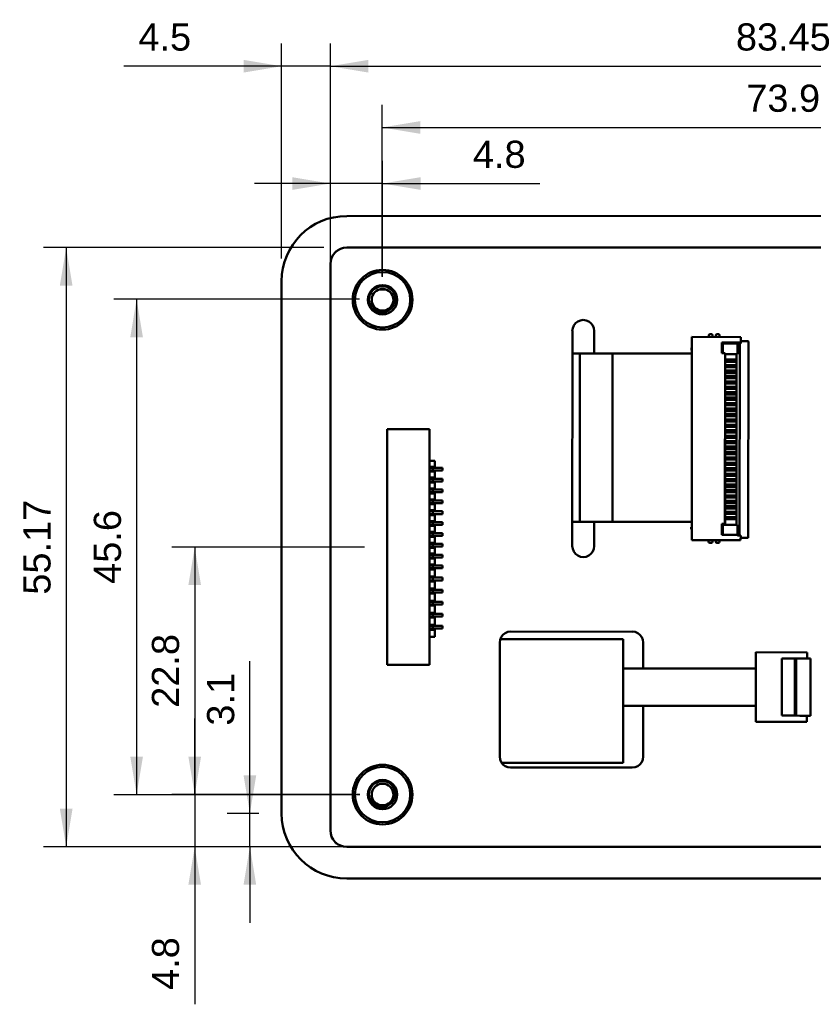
# Model space of a CAD drawing. Header units: millimetres. Extents: x 37 to 347, y 164 to 266.
# Tile 6 of 39: x 216 to 290, y 168 to 259. Entities that reach past the tile are written whole.
import ezdxf

# ---------------------------------------------------------------- set-up
doc = ezdxf.new("R2010")
doc.units = ezdxf.units.MM
doc.header["$LTSCALE"] = 0.75
for name, color, linetype, lineweight in [('Dim', 3, 'Continuous', 25), ('Visible', 7, 'Continuous', 50), ('尺寸标注', 3, 'Continuous', 25)]:
    doc.layers.add(name, color=color, linetype=linetype, lineweight=lineweight)
doc.styles.get("Standard").update_dxf_attribs({"font": 'arial.ttf'})
doc.dimstyles.new('Dim-ISO-25', dxfattribs={"dimtxt": 3.5, "dimasz": 3.5, "dimexe": 2.1, "dimexo": 2.1, "dimgap": 1.4, "dimtad": 1, "dimzin": 12, "dimdsep": 46, "dimtxsty": 'Standard', "dimcen": 0, "dimazin": 3, "dimtp": 0.1, "dimtm": 0.1, "dimtfac": 0.714286, "dimtmove": 0, "dimatfit": 3, "dimfxl": 1, "dimtzin": 12, "dimarcsym": 0})

# ---------------------------------------------------------------- blocks, each defined once
blk = doc.blocks.new('*D79')
at = {"color": 0, "linetype": 'ByBlock', "lineweight": -2}
for p, q in [((249.817, 235.29), (249.817, 251.103)), ((323.697, 235.232), (323.697, 251.103)), ((249.817, 249.003), (323.697, 249.003))]:
    blk.add_line(p, q, dxfattribs=at)
at = {"color": 0, "linetype": 'ByBlock'}
for points in [[(249.817, 249.003), (253.317, 248.42), (253.317, 249.587)], [(323.697, 249.003), (320.197, 248.42), (320.197, 249.587)]]:
    blk.add_solid(points, dxfattribs=at)
at = {"layer": 'Defpoints', "color": 0, "linetype": 'ByBlock'}
for p in [(249.817, 233.19), (323.697, 233.132)]:
    blk.add_point(p, dxfattribs=at)
at = {"color": 0, "linetype": 'ByBlock', "lineweight": -2, "insert": (286.757, 251.681), "char_height": 2.5, "attachment_point": 5}
blk.add_mtext('73.9', dxfattribs=at)
blk = doc.blocks.new('*D80')
at = {"color": 0, "linetype": 'ByBlock', "lineweight": -2}
for p, q in [((245.043, 238.539), (245.043, 256.745)), ((328.49, 238.539), (328.49, 256.745)), ((245.043, 254.645), (328.49, 254.645))]:
    blk.add_line(p, q, dxfattribs=at)
at = {"color": 0, "linetype": 'ByBlock'}
for points in [[(245.043, 254.645), (248.543, 254.061), (248.543, 255.228)], [(328.49, 254.645), (324.99, 254.061), (324.99, 255.228)]]:
    blk.add_solid(points, dxfattribs=at)
at = {"layer": 'Defpoints', "color": 0, "linetype": 'ByBlock'}
for p in [(245.043, 236.439), (328.49, 236.439)]:
    blk.add_point(p, dxfattribs=at)
at = {"color": 0, "linetype": 'ByBlock', "lineweight": -2, "insert": (286.767, 257.322), "char_height": 2.5, "attachment_point": 5}
blk.add_mtext('\\A0;83.45', dxfattribs=at)
blk = doc.blocks.new('*D81')
at = {"color": 0, "linetype": 'ByBlock', "lineweight": -2}
for p, q in [((245.043, 235.239), (245.043, 245.942)), ((249.85, 235.239), (249.85, 245.942)), ((245.043, 243.842), (238.043, 243.842)), ((249.85, 243.842), (245.043, 243.842)), ((249.85, 243.842), (264.352, 243.842))]:
    blk.add_line(p, q, dxfattribs=at)
at = {"color": 0, "linetype": 'ByBlock'}
for points in [[(245.043, 243.842), (241.543, 244.426), (241.543, 243.259)], [(249.85, 243.842), (253.35, 244.426), (253.35, 243.259)]]:
    blk.add_solid(points, dxfattribs=at)
at = {"layer": 'Defpoints', "color": 0, "linetype": 'ByBlock'}
for p in [(245.043, 233.139), (249.85, 233.139)]:
    blk.add_point(p, dxfattribs=at)
at = {"color": 0, "linetype": 'ByBlock', "lineweight": -2, "insert": (260.601, 246.519), "char_height": 2.5, "attachment_point": 5}
blk.add_mtext('4.8', dxfattribs=at)
blk = doc.blocks.new('*D82')
at = {"color": 0, "linetype": 'ByBlock', "lineweight": -2}
for p, q in [((232.547, 187.579), (232.547, 194.579)), ((247.75, 187.579), (230.447, 187.579)), ((232.547, 187.579), (232.547, 182.772)), ((247.751, 182.772), (230.447, 182.772)), ((232.547, 182.772), (232.547, 168.271))]:
    blk.add_line(p, q, dxfattribs=at)
at = {"color": 0, "linetype": 'ByBlock'}
for points in [[(232.547, 187.579), (231.963, 191.079), (233.13, 191.079)], [(232.547, 182.772), (231.963, 179.272), (233.13, 179.272)]]:
    blk.add_solid(points, dxfattribs=at)
at = {"layer": 'Defpoints', "color": 0, "linetype": 'ByBlock'}
for p in [(249.85, 187.579), (249.851, 182.772)]:
    blk.add_point(p, dxfattribs=at)
at = {"color": 0, "linetype": 'ByBlock', "lineweight": -2, "insert": (229.87, 172.021), "char_height": 2.5, "attachment_point": 5, "rotation": 90}
blk.add_mtext('4.8', dxfattribs=at)
blk = doc.blocks.new('*D84')
at = {"color": 0, "linetype": 'ByBlock', "lineweight": -2}
for p, q in [((248.177, 210.365), (230.447, 210.365)), ((232.547, 210.365), (232.547, 187.569)), ((247.741, 187.569), (230.447, 187.569))]:
    blk.add_line(p, q, dxfattribs=at)
at = {"color": 0, "linetype": 'ByBlock'}
for points in [[(232.547, 210.365), (231.963, 206.865), (233.13, 206.865)], [(232.547, 187.569), (231.963, 191.069), (233.13, 191.069)]]:
    blk.add_solid(points, dxfattribs=at)
at = {"layer": 'Defpoints', "color": 0, "linetype": 'ByBlock'}
for p in [(250.277, 210.365), (249.841, 187.569)]:
    blk.add_point(p, dxfattribs=at)
at = {"color": 0, "linetype": 'ByBlock', "lineweight": -2, "insert": (229.87, 198.967), "char_height": 2.5, "attachment_point": 5, "rotation": 90}
blk.add_mtext('\\A0;22.8', dxfattribs=at)
blk = doc.blocks.new('*D85')
at = {"color": 0, "linetype": 'ByBlock', "lineweight": -2}
for p, q in [((247.717, 233.19), (225.094, 233.19)), ((227.194, 233.19), (227.194, 187.572)), ((247.757, 187.572), (225.094, 187.572))]:
    blk.add_line(p, q, dxfattribs=at)
at = {"color": 0, "linetype": 'ByBlock'}
for points in [[(227.194, 233.19), (226.611, 229.69), (227.777, 229.69)], [(227.194, 187.572), (226.611, 191.072), (227.777, 191.072)]]:
    blk.add_solid(points, dxfattribs=at)
at = {"layer": 'Defpoints', "color": 0, "linetype": 'ByBlock'}
for p in [(249.817, 233.19), (249.857, 187.572)]:
    blk.add_point(p, dxfattribs=at)
at = {"color": 0, "linetype": 'ByBlock', "lineweight": -2, "insert": (224.518, 210.381), "char_height": 2.5, "attachment_point": 5, "rotation": 90}
blk.add_mtext('45.6', dxfattribs=at)
blk = doc.blocks.new('*D86')
at = {"color": 0, "linetype": 'ByBlock', "lineweight": -2}
for p, q in [((244.45, 237.939), (218.608, 237.939)), ((220.708, 237.939), (220.708, 182.772)), ((244.455, 182.772), (218.608, 182.772))]:
    blk.add_line(p, q, dxfattribs=at)
at = {"color": 0, "linetype": 'ByBlock'}
for points in [[(220.708, 237.939), (220.124, 234.439), (221.291, 234.439)], [(220.708, 182.772), (220.124, 186.272), (221.291, 186.272)]]:
    blk.add_solid(points, dxfattribs=at)
at = {"layer": 'Defpoints', "color": 0, "linetype": 'ByBlock'}
for p in [(246.55, 237.939), (246.555, 182.772)]:
    blk.add_point(p, dxfattribs=at)
at = {"color": 0, "linetype": 'ByBlock', "lineweight": -2, "insert": (218.031, 210.356), "char_height": 2.5, "attachment_point": 5, "rotation": 90}
blk.add_mtext('\\A0;55.17', dxfattribs=at)
blk = doc.blocks.new('*D88')
at = {"color": 0, "linetype": 'ByBlock', "lineweight": -2}
for p, q in [((240.547, 236.947), (240.547, 256.745)), ((245.043, 238.539), (245.043, 256.745)), ((240.547, 254.645), (226.032, 254.645)), ((245.043, 254.645), (240.547, 254.645)), ((245.043, 254.645), (252.043, 254.645))]:
    blk.add_line(p, q, dxfattribs=at)
at = {"color": 0, "linetype": 'ByBlock'}
for points in [[(240.547, 254.645), (237.047, 255.228), (237.047, 254.061)], [(245.043, 254.645), (248.543, 255.228), (248.543, 254.061)]]:
    blk.add_solid(points, dxfattribs=at)
at = {"layer": 'Defpoints', "color": 0, "linetype": 'ByBlock'}
for p in [(245.043, 236.439), (240.547, 234.847)]:
    blk.add_point(p, dxfattribs=at)
at = {"color": 0, "linetype": 'ByBlock', "lineweight": -2, "insert": (229.789, 257.316), "char_height": 2.5, "attachment_point": 5}
blk.add_mtext('\\A0;4.5', dxfattribs=at)
blk = doc.blocks.new('*D90')
at = {"color": 0, "linetype": 'ByBlock', "lineweight": -2}
for p, q in [((237.63, 185.847), (237.63, 199.861)), ((238.454, 185.847), (235.53, 185.847)), ((237.63, 182.772), (237.63, 185.847)), ((244.866, 182.772), (235.53, 182.772)), ((237.63, 182.772), (237.63, 175.772))]:
    blk.add_line(p, q, dxfattribs=at)
at = {"color": 0, "linetype": 'ByBlock'}
for points in [[(237.63, 185.847), (238.213, 189.347), (237.046, 189.347)], [(237.63, 182.772), (238.213, 179.272), (237.046, 179.272)]]:
    blk.add_solid(points, dxfattribs=at)
at = {"layer": 'Defpoints', "color": 0, "linetype": 'ByBlock'}
for p in [(240.554, 185.847), (246.966, 182.772)]:
    blk.add_point(p, dxfattribs=at)
at = {"color": 0, "linetype": 'ByBlock', "lineweight": -2, "insert": (234.952, 196.354), "char_height": 2.5, "attachment_point": 5, "rotation": 90}
blk.add_mtext('\\A0;3.1', dxfattribs=at)

msp = doc.modelspace()

# ---------------------------------------------------------------- linework, layer by layer
at = {"layer": 'Visible'}
for p, q in [((246.546, 240.848), (326.986, 240.859)), ((245.713, 237.692), (245.484, 237.505)), ((245.597, 237.598), (245.517, 237.598)), ((245.517, 237.598), (245.517, 237.531)), ((245.973, 237.832), (245.713, 237.692)), ((246.256, 237.918), (245.973, 237.832)), ((246.55, 237.939), (246.256, 237.918)), ((326.99, 237.946), (246.55, 237.939)), ((245.072, 236.733), (245.043, 236.439)), ((245.158, 237.016), (245.072, 236.733)), ((245.297, 237.277), (245.158, 237.016)), ((245.484, 237.505), (245.297, 237.277)), ((245.043, 236.439), (245.05, 184.289)), ((240.554, 185.847), (240.547, 234.847)), ((250.132, 234.098), (249.568, 234.098)), ((268.076, 231.247), (267.833, 231.147)), ((268.337, 231.282), (268.076, 231.247)), ((268.598, 231.247), (268.337, 231.282)), ((268.842, 231.147), (268.598, 231.247)), ((267.363, 230.534), (267.329, 230.273)), ((267.329, 230.273), (267.337, 230.273)), ((267.337, 230.273), (267.329, 210.461)), ((267.464, 230.778), (267.363, 230.534)), ((267.624, 230.986), (267.464, 230.778)), ((267.833, 231.147), (267.624, 230.986)), ((269.05, 230.986), (268.842, 231.147)), ((269.211, 230.778), (269.05, 230.986)), ((269.311, 230.534), (269.211, 230.778)), ((269.346, 230.273), (269.311, 230.534)), ((269.345, 228.201), (269.346, 230.273)), ((278.337, 211.013), (278.346, 229.713)), ((282.846, 229.711), (278.346, 229.713)), ((279.896, 229.863), (279.896, 229.713)), ((280.146, 229.963), (279.996, 229.963)), ((280.246, 229.762), (280.246, 229.862)), ((280.546, 229.862), (280.546, 229.762)), ((280.796, 229.962), (280.646, 229.962)), ((280.896, 229.712), (280.896, 229.862)), ((282.846, 229.711), (282.845, 229.211)), ((278.345, 228.713), (278.295, 228.713)), ((278.295, 228.713), (278.295, 228.513)), ((278.345, 228.513), (278.295, 228.513)), ((281.095, 228.212), (281.095, 229.212)), ((281.095, 229.212), (282.845, 229.211)), ((281.208, 229.118), (281.207, 228.212)), ((281.208, 229.118), (281.408, 229.118)), ((281.408, 229.118), (282.548, 229.118)), ((282.345, 229.212), (282.345, 229.118)), ((282.548, 229.118), (282.547, 228.138)), ((282.548, 229.118), (282.748, 229.117)), ((282.74, 211.437), (282.748, 229.117)), ((282.748, 229.117), (282.868, 229.117)), ((282.845, 229.117), (282.845, 229.211)), ((283.479, 229.327), (282.868, 229.327)), ((282.868, 229.117), (282.868, 229.327)), ((283.535, 229.327), (283.479, 229.327)), ((283.54, 211.277), (283.548, 229.277)), ((268.018, 228.201), (267.336, 228.201)), ((271.018, 228.201), (268.018, 228.201)), ((268.02, 212.701), (268.018, 228.201)), ((271.018, 228.201), (278.345, 228.202)), ((271.02, 212.701), (271.018, 228.201)), ((281.395, 228.212), (281.095, 228.212)), ((281.388, 212.512), (281.395, 228.212)), ((281.407, 228.138), (281.395, 228.138)), ((281.395, 227.712), (281.407, 227.712)), ((281.407, 227.628), (281.395, 227.628)), ((282.547, 228.138), (281.407, 228.138)), ((281.407, 228.138), (281.407, 227.628)), ((281.407, 227.628), (282.447, 227.628)), ((281.407, 227.428), (281.407, 227.628)), ((282.447, 227.628), (282.447, 228.138)), ((282.447, 227.628), (282.447, 227.428)), ((281.407, 227.128), (281.394, 227.128)), ((281.407, 226.928), (281.394, 226.928)), ((281.394, 226.712), (281.407, 226.712)), ((281.407, 227.428), (281.395, 227.428)), ((281.395, 227.212), (281.407, 227.212)), ((281.407, 227.428), (281.407, 227.128)), ((282.447, 227.428), (281.407, 227.428)), ((281.407, 226.928), (281.407, 227.128)), ((281.407, 227.128), (282.447, 227.128)), ((281.407, 226.928), (281.407, 226.628)), ((282.447, 226.928), (281.407, 226.928)), ((282.447, 227.128), (282.447, 227.428)), ((282.447, 227.128), (282.447, 226.928)), ((282.447, 226.628), (282.447, 226.928)), ((281.407, 226.628), (281.394, 226.628)), ((281.406, 226.428), (281.394, 226.428)), ((281.394, 226.212), (281.406, 226.212)), ((281.406, 226.128), (281.394, 226.128)), ((281.406, 225.928), (281.394, 225.928)), ((281.406, 226.428), (281.407, 226.628)), ((281.406, 226.428), (281.406, 226.128)), ((282.446, 226.428), (281.406, 226.428)), ((281.406, 225.928), (281.406, 226.128)), ((281.406, 226.128), (282.446, 226.128)), ((281.406, 225.928), (281.406, 225.628)), ((282.446, 225.928), (281.406, 225.928)), ((281.407, 226.628), (282.447, 226.628)), ((282.447, 226.628), (282.446, 226.428)), ((282.446, 226.128), (282.446, 226.428)), ((282.446, 226.128), (282.446, 225.928)), ((282.446, 225.628), (282.446, 225.928)), ((281.394, 225.712), (281.406, 225.712)), ((281.406, 225.628), (281.394, 225.628)), ((281.406, 225.428), (281.394, 225.428)), ((281.394, 225.212), (281.406, 225.212)), ((281.406, 225.128), (281.394, 225.128)), ((281.406, 224.928), (281.394, 224.928)), ((281.406, 225.428), (281.406, 225.628)), ((281.406, 225.628), (282.446, 225.628)), ((281.406, 225.428), (281.406, 225.128)), ((282.446, 225.428), (281.406, 225.428)), ((281.406, 224.928), (281.406, 225.128)), ((281.406, 225.128), (282.446, 225.128)), ((281.406, 224.928), (281.406, 224.628)), ((282.446, 224.928), (281.406, 224.928)), ((282.446, 225.628), (282.446, 225.428)), ((282.446, 225.128), (282.446, 225.428)), ((282.446, 225.128), (282.446, 224.928)), ((282.446, 224.628), (282.446, 224.928)), ((281.393, 224.712), (281.406, 224.712)), ((281.406, 224.628), (281.393, 224.628)), ((281.406, 224.428), (281.393, 224.428)), ((281.393, 224.212), (281.405, 224.212)), ((281.405, 224.128), (281.393, 224.128)), ((281.405, 223.928), (281.393, 223.928)), ((281.406, 224.428), (281.405, 224.128)), ((281.405, 223.928), (281.405, 224.128)), ((281.405, 224.128), (282.445, 224.128)), ((281.405, 223.928), (281.405, 223.628)), ((282.445, 223.928), (281.405, 223.928)), ((281.406, 224.428), (281.406, 224.628)), ((281.406, 224.628), (282.446, 224.628)), ((282.446, 224.428), (281.406, 224.428)), ((282.445, 224.128), (282.446, 224.428)), ((282.445, 224.128), (282.445, 223.928)), ((282.445, 223.628), (282.445, 223.928)), ((282.446, 224.628), (282.446, 224.428)), ((281.393, 223.712), (281.405, 223.712)), ((281.405, 223.628), (281.393, 223.628)), ((281.405, 223.428), (281.393, 223.428)), ((281.393, 223.212), (281.405, 223.212)), ((281.405, 223.128), (281.393, 223.128)), ((281.405, 223.428), (281.405, 223.628)), ((281.405, 223.628), (282.445, 223.628)), ((281.405, 223.428), (281.405, 223.128)), ((282.445, 223.428), (281.405, 223.428)), ((281.405, 222.928), (281.405, 223.128)), ((281.405, 223.128), (282.445, 223.128)), ((282.445, 223.628), (282.445, 223.428)), ((282.445, 223.128), (282.445, 223.428)), ((282.445, 223.128), (282.445, 222.928)), ((281.405, 222.428), (281.392, 222.428)), ((281.392, 222.212), (281.405, 222.212)), ((281.405, 222.128), (281.392, 222.128)), ((281.405, 222.928), (281.393, 222.928)), ((281.393, 222.712), (281.405, 222.712)), ((281.405, 222.628), (281.393, 222.628)), ((281.404, 221.928), (281.405, 222.128)), ((281.405, 222.928), (281.405, 222.628)), ((282.445, 222.928), (281.405, 222.928)), ((281.405, 222.428), (281.405, 222.628)), ((281.405, 222.628), (282.445, 222.628)), ((281.405, 222.428), (281.405, 222.128)), ((282.445, 222.428), (281.405, 222.428)), ((281.405, 222.128), (282.445, 222.128)), ((282.445, 222.128), (282.444, 221.928)), ((282.445, 222.628), (282.445, 222.928)), ((282.445, 222.628), (282.445, 222.428)), ((282.445, 222.128), (282.445, 222.428)), ((250.275, 221.215), (250.278, 199.515)), ((254.175, 221.215), (250.275, 221.215)), ((254.178, 199.515), (254.175, 221.215)), ((281.404, 221.928), (281.392, 221.928)), ((281.392, 221.712), (281.404, 221.712)), ((281.404, 221.628), (281.392, 221.628)), ((281.404, 221.428), (281.392, 221.428)), ((281.392, 221.212), (281.404, 221.212)), ((281.404, 221.928), (281.404, 221.628)), ((282.444, 221.928), (281.404, 221.928)), ((281.404, 221.428), (281.404, 221.628)), ((281.404, 221.628), (282.444, 221.628)), ((281.404, 221.428), (281.404, 221.128)), ((282.444, 221.428), (281.404, 221.428)), ((282.444, 221.628), (282.444, 221.928)), ((282.444, 221.628), (282.444, 221.428)), ((282.444, 221.128), (282.444, 221.428)), ((281.404, 221.128), (281.392, 221.128)), ((281.404, 220.928), (281.392, 220.928)), ((281.392, 220.712), (281.404, 220.712)), ((281.404, 220.628), (281.392, 220.628)), ((281.404, 220.428), (281.392, 220.428)), ((281.404, 220.928), (281.404, 221.128)), ((281.404, 221.128), (282.444, 221.128)), ((281.404, 220.928), (281.404, 220.628)), ((282.444, 220.928), (281.404, 220.928)), ((281.404, 220.428), (281.404, 220.628)), ((281.404, 220.628), (282.444, 220.628)), ((281.404, 220.428), (281.404, 220.128)), ((282.444, 220.428), (281.404, 220.428)), ((282.444, 221.128), (282.444, 220.928)), ((282.444, 220.628), (282.444, 220.928)), ((282.444, 220.628), (282.444, 220.428)), ((282.444, 220.128), (282.444, 220.428)), ((281.391, 220.212), (281.404, 220.212)), ((281.404, 220.128), (281.391, 220.128)), ((281.404, 219.928), (281.391, 219.928)), ((281.391, 219.712), (281.403, 219.712)), ((281.403, 219.628), (281.391, 219.628)), ((281.403, 219.428), (281.391, 219.428)), ((281.404, 219.928), (281.403, 219.628)), ((281.403, 219.428), (281.403, 219.628)), ((281.403, 219.628), (282.443, 219.628)), ((281.403, 219.428), (281.403, 219.128)), ((282.443, 219.428), (281.403, 219.428)), ((281.404, 219.928), (281.404, 220.128)), ((281.404, 220.128), (282.444, 220.128)), ((282.444, 219.928), (281.404, 219.928)), ((282.443, 219.628), (282.444, 219.928)), ((282.443, 219.628), (282.443, 219.428)), ((282.443, 219.128), (282.443, 219.428)), ((282.444, 220.128), (282.444, 219.928)), ((281.391, 219.212), (281.403, 219.212)), ((281.403, 219.128), (281.391, 219.128)), ((281.403, 218.928), (281.391, 218.928)), ((281.391, 218.712), (281.403, 218.712)), ((281.403, 218.628), (281.391, 218.628)), ((281.403, 218.928), (281.403, 219.128)), ((281.403, 219.128), (282.443, 219.128)), ((281.403, 218.928), (281.403, 218.628)), ((282.443, 218.928), (281.403, 218.928)), ((281.403, 218.428), (281.403, 218.628)), ((281.403, 218.628), (282.443, 218.628)), ((282.443, 219.128), (282.443, 218.928)), ((282.443, 218.628), (282.443, 218.928)), ((282.443, 218.628), (282.443, 218.428)), ((254.175, 218.315), (254.675, 218.315)), ((254.176, 217.765), (254.676, 217.765)), ((254.176, 217.665), (254.226, 217.665)), ((254.476, 217.665), (254.226, 217.665)), ((254.476, 217.665), (255.376, 217.665)), ((254.476, 217.665), (254.476, 217.415)), ((254.676, 217.765), (254.675, 218.315)), ((255.376, 217.665), (255.376, 217.415)), ((281.403, 217.928), (281.39, 217.928)), ((281.39, 217.712), (281.403, 217.712)), ((281.403, 217.628), (281.39, 217.628)), ((281.403, 218.428), (281.391, 218.428)), ((281.391, 218.212), (281.403, 218.212)), ((281.403, 218.128), (281.391, 218.128)), ((281.402, 217.428), (281.403, 217.628)), ((281.403, 218.428), (281.403, 218.128)), ((282.443, 218.428), (281.403, 218.428)), ((281.403, 217.928), (281.403, 218.128)), ((281.403, 218.128), (282.443, 218.128)), ((281.403, 217.928), (281.403, 217.628)), ((282.443, 217.928), (281.403, 217.928)), ((281.403, 217.628), (282.443, 217.628)), ((282.443, 217.628), (282.442, 217.428)), ((282.443, 218.128), (282.443, 218.428)), ((282.443, 218.128), (282.443, 217.928)), ((282.443, 217.628), (282.443, 217.928)), ((254.176, 217.415), (254.226, 217.415)), ((254.176, 217.315), (254.676, 217.315)), ((254.176, 216.765), (254.676, 216.765)), ((254.226, 217.415), (254.476, 217.415)), ((255.376, 217.415), (254.476, 217.415)), ((254.676, 216.765), (254.676, 217.315)), ((281.402, 217.428), (281.39, 217.428)), ((281.39, 217.212), (281.402, 217.212)), ((281.402, 217.128), (281.39, 217.128)), ((281.402, 216.928), (281.39, 216.928)), ((281.39, 216.712), (281.402, 216.712)), ((281.402, 217.428), (281.402, 217.128)), ((282.442, 217.428), (281.402, 217.428)), ((281.402, 216.928), (281.402, 217.128)), ((281.402, 217.128), (282.442, 217.128)), ((281.402, 216.928), (281.402, 216.628)), ((282.442, 216.928), (281.402, 216.928)), ((282.442, 217.128), (282.442, 217.428)), ((282.442, 217.128), (282.442, 216.928)), ((282.442, 216.628), (282.442, 216.928)), ((254.176, 216.665), (254.226, 216.665)), ((254.176, 216.415), (254.226, 216.415)), ((254.176, 216.315), (254.676, 216.315)), ((254.476, 216.665), (254.226, 216.665)), ((254.226, 216.415), (254.476, 216.415)), ((254.476, 216.665), (255.376, 216.665)), ((254.476, 216.665), (254.476, 216.415)), ((255.376, 216.415), (254.476, 216.415)), ((254.676, 215.765), (254.676, 216.315)), ((255.376, 216.665), (255.376, 216.415)), ((281.402, 216.628), (281.39, 216.628)), ((281.402, 216.428), (281.39, 216.428)), ((281.39, 216.212), (281.402, 216.212)), ((281.402, 216.128), (281.39, 216.128)), ((281.402, 215.928), (281.39, 215.928)), ((281.402, 216.428), (281.402, 216.628)), ((281.402, 216.628), (282.442, 216.628)), ((281.402, 216.428), (281.402, 216.128)), ((282.442, 216.428), (281.402, 216.428)), ((281.402, 215.928), (281.402, 216.128)), ((281.402, 216.128), (282.442, 216.128)), ((281.402, 215.928), (281.402, 215.628)), ((282.442, 215.928), (281.402, 215.928)), ((282.442, 216.628), (282.442, 216.428)), ((282.442, 216.128), (282.442, 216.428)), ((282.442, 216.128), (282.442, 215.928)), ((282.442, 215.628), (282.442, 215.928)), ((254.176, 215.765), (254.676, 215.765)), ((254.176, 215.665), (254.226, 215.665)), ((254.176, 215.415), (254.226, 215.415)), ((254.176, 215.315), (254.676, 215.315)), ((254.476, 215.665), (254.226, 215.665)), ((254.226, 215.415), (254.476, 215.415)), ((254.476, 215.665), (255.376, 215.665)), ((254.476, 215.665), (254.476, 215.415)), ((255.376, 215.415), (254.476, 215.415)), ((254.676, 214.765), (254.676, 215.315)), ((255.376, 215.665), (255.376, 215.415)), ((281.402, 215.628), (281.389, 215.628)), ((281.402, 215.428), (281.389, 215.428)), ((281.389, 215.212), (281.402, 215.212)), ((281.401, 215.128), (281.389, 215.128)), ((281.401, 214.928), (281.389, 214.928)), ((281.39, 215.712), (281.402, 215.712)), ((281.402, 215.428), (281.401, 215.128)), ((281.401, 214.928), (281.401, 215.128)), ((281.401, 215.128), (282.441, 215.128)), ((281.401, 214.928), (281.401, 214.628)), ((282.441, 214.928), (281.401, 214.928)), ((281.402, 215.428), (281.402, 215.628)), ((281.402, 215.628), (282.442, 215.628)), ((282.442, 215.428), (281.402, 215.428)), ((282.441, 215.128), (282.442, 215.428)), ((282.441, 215.128), (282.441, 214.928)), ((282.441, 214.628), (282.441, 214.928)), ((282.442, 215.628), (282.442, 215.428)), ((254.176, 214.765), (254.676, 214.765)), ((254.176, 214.665), (254.226, 214.665)), ((254.176, 214.415), (254.226, 214.415)), ((254.176, 214.315), (254.676, 214.315)), ((254.476, 214.665), (254.226, 214.665)), ((254.226, 214.415), (254.476, 214.415)), ((254.476, 214.665), (255.376, 214.665)), ((254.476, 214.665), (254.476, 214.415)), ((255.376, 214.415), (254.476, 214.415)), ((254.676, 213.765), (254.676, 214.315)), ((255.376, 214.665), (255.376, 214.415)), ((281.389, 214.712), (281.401, 214.712)), ((281.401, 214.628), (281.389, 214.628)), ((281.401, 214.428), (281.389, 214.428)), ((281.389, 214.212), (281.401, 214.212)), ((281.401, 214.128), (281.389, 214.128)), ((281.401, 214.428), (281.401, 214.628)), ((281.401, 214.628), (282.441, 214.628)), ((281.401, 214.428), (281.401, 214.128)), ((282.441, 214.428), (281.401, 214.428)), ((281.401, 213.928), (281.401, 214.128)), ((281.401, 214.128), (282.441, 214.128)), ((282.441, 214.628), (282.441, 214.428)), ((282.441, 214.128), (282.441, 214.428)), ((282.441, 214.128), (282.441, 213.928)), ((254.176, 213.765), (254.676, 213.765)), ((254.176, 213.665), (254.226, 213.665)), ((254.176, 213.415), (254.226, 213.415)), ((254.176, 213.315), (254.676, 213.315)), ((254.476, 213.665), (254.226, 213.665)), ((254.226, 213.415), (254.476, 213.415)), ((254.476, 213.665), (255.376, 213.665)), ((254.476, 213.665), (254.476, 213.415)), ((255.376, 213.415), (254.476, 213.415)), ((254.676, 212.765), (254.676, 213.315)), ((255.376, 213.665), (255.376, 213.415)), ((281.388, 213.212), (281.401, 213.212)), ((281.401, 213.128), (281.388, 213.128)), ((281.401, 213.928), (281.389, 213.928)), ((281.389, 213.712), (281.401, 213.712)), ((281.401, 213.628), (281.389, 213.628)), ((281.401, 213.428), (281.389, 213.428)), ((281.401, 213.928), (281.401, 213.628)), ((282.441, 213.928), (281.401, 213.928)), ((281.401, 213.428), (281.401, 213.628)), ((281.401, 213.628), (282.441, 213.628)), ((281.401, 213.428), (281.401, 213.128)), ((282.441, 213.428), (281.401, 213.428)), ((281.401, 212.928), (281.401, 213.128)), ((281.401, 213.128), (282.441, 213.128)), ((282.441, 213.628), (282.441, 213.928)), ((282.441, 213.628), (282.441, 213.428)), ((282.441, 213.128), (282.441, 213.428)), ((282.441, 213.128), (282.441, 212.928)), ((254.176, 212.765), (254.676, 212.765)), ((254.176, 212.665), (254.226, 212.665)), ((254.176, 212.415), (254.226, 212.415)), ((254.176, 212.315), (254.676, 212.315)), ((254.476, 212.665), (254.226, 212.665)), ((254.226, 212.415), (254.476, 212.415)), ((254.476, 212.665), (255.376, 212.665)), ((254.476, 212.665), (254.476, 212.415)), ((255.376, 212.415), (254.476, 212.415)), ((254.676, 211.765), (254.676, 212.315)), ((255.376, 212.665), (255.376, 212.415)), ((268.02, 212.701), (267.33, 212.701)), ((268.02, 212.701), (271.02, 212.701)), ((269.337, 210.461), (269.338, 212.701)), ((278.338, 212.702), (271.02, 212.701)), ((278.338, 212.213), (278.288, 212.213)), ((278.288, 212.213), (278.288, 212.013)), ((281.088, 212.512), (281.388, 212.512)), ((281.088, 211.512), (281.088, 212.512)), ((281.2, 212.418), (281.4, 212.418)), ((281.2, 212.418), (281.2, 211.512)), ((281.401, 212.928), (281.388, 212.928)), ((281.401, 212.928), (281.4, 212.418)), ((281.4, 212.418), (282.54, 212.418)), ((282.441, 212.928), (281.401, 212.928)), ((282.44, 212.418), (282.441, 212.928)), ((282.54, 212.418), (282.54, 211.511)), ((254.176, 211.765), (254.676, 211.765)), ((254.176, 211.665), (254.226, 211.665)), ((254.176, 211.415), (254.226, 211.415)), ((254.176, 211.315), (254.676, 211.315)), ((254.476, 211.665), (254.226, 211.665)), ((254.226, 211.415), (254.476, 211.415)), ((254.476, 211.665), (255.376, 211.665)), ((254.476, 211.665), (254.476, 211.415)), ((255.376, 211.415), (254.476, 211.415)), ((254.677, 210.765), (254.676, 211.315)), ((255.376, 211.665), (255.376, 211.415)), ((278.338, 212.013), (278.288, 212.013)), ((282.545, 211.511), (281.088, 211.512)), ((282.74, 211.437), (282.545, 211.438)), ((282.86, 211.437), (282.74, 211.437)), ((282.838, 211.437), (282.837, 211.011)), ((282.86, 211.227), (282.86, 211.437)), ((254.177, 210.765), (254.677, 210.765)), ((254.177, 210.665), (254.227, 210.665)), ((254.177, 210.415), (254.227, 210.415)), ((254.477, 210.665), (254.227, 210.665)), ((254.227, 210.415), (254.477, 210.415)), ((254.477, 210.665), (255.377, 210.665)), ((254.477, 210.665), (254.477, 210.415)), ((255.377, 210.415), (254.477, 210.415)), ((255.377, 210.665), (255.377, 210.415)), ((267.329, 210.461), (267.363, 210.2)), ((269.311, 210.2), (269.346, 210.461)), ((269.346, 210.461), (269.337, 210.461)), ((278.337, 211.013), (282.837, 211.011)), ((279.887, 211.013), (279.887, 210.863)), ((279.987, 210.763), (280.137, 210.763)), ((280.237, 210.862), (280.237, 210.962)), ((280.537, 210.962), (280.537, 210.862)), ((280.637, 210.762), (280.787, 210.762)), ((280.887, 210.862), (280.887, 211.012)), ((283.471, 211.227), (282.86, 211.227)), ((283.471, 211.227), (283.527, 211.227)), ((254.177, 210.315), (254.677, 210.315)), ((254.177, 209.765), (254.677, 209.765)), ((254.177, 209.665), (254.227, 209.665)), ((254.477, 209.665), (254.227, 209.665)), ((254.477, 209.665), (255.377, 209.665)), ((254.477, 209.665), (254.477, 209.415)), ((254.677, 209.765), (254.677, 210.315)), ((255.377, 209.665), (255.377, 209.415)), ((267.363, 210.2), (267.464, 209.957)), ((267.464, 209.957), (267.624, 209.748)), ((267.624, 209.748), (267.833, 209.588)), ((267.833, 209.588), (268.076, 209.487)), ((268.076, 209.487), (268.337, 209.453)), ((268.337, 209.453), (268.598, 209.487)), ((268.598, 209.487), (268.842, 209.588)), ((268.842, 209.588), (269.05, 209.748)), ((269.05, 209.748), (269.211, 209.957)), ((269.211, 209.957), (269.311, 210.2)), ((254.177, 209.415), (254.227, 209.415)), ((254.177, 209.315), (254.677, 209.315)), ((254.177, 208.765), (254.677, 208.765)), ((254.177, 208.665), (254.227, 208.665)), ((254.227, 209.415), (254.477, 209.415)), ((254.477, 208.665), (254.227, 208.665)), ((255.377, 209.415), (254.477, 209.415)), ((254.477, 208.665), (255.377, 208.665)), ((254.477, 208.665), (254.477, 208.415)), ((254.677, 208.765), (254.677, 209.315)), ((255.377, 208.665), (255.377, 208.415)), ((254.177, 208.415), (254.227, 208.415)), ((254.177, 208.315), (254.677, 208.315)), ((254.677, 207.655), (254.177, 207.655)), ((254.227, 208.415), (254.477, 208.415)), ((255.377, 208.415), (254.477, 208.415)), ((254.677, 207.655), (254.677, 208.315)), ((254.177, 207.555), (254.227, 207.555)), ((254.227, 207.305), (254.177, 207.305)), ((254.677, 207.205), (254.177, 207.205)), ((254.227, 207.555), (254.477, 207.555)), ((254.227, 207.305), (254.477, 207.305)), ((254.477, 207.555), (254.477, 207.305)), ((255.377, 207.555), (254.477, 207.555)), ((255.377, 207.305), (254.477, 207.305)), ((254.677, 207.205), (254.677, 206.545)), ((255.377, 207.555), (255.377, 207.305)), ((254.677, 206.545), (254.177, 206.545)), ((254.227, 206.445), (254.177, 206.445)), ((254.227, 206.195), (254.177, 206.195)), ((254.677, 206.095), (254.177, 206.095)), ((254.227, 206.445), (254.477, 206.445)), ((254.227, 206.195), (254.477, 206.195)), ((254.477, 206.445), (254.477, 206.195)), ((255.377, 206.445), (254.477, 206.445)), ((255.377, 206.195), (254.477, 206.195)), ((254.677, 206.095), (254.677, 205.435)), ((255.377, 206.445), (255.377, 206.195)), ((254.677, 205.435), (254.177, 205.435)), ((254.227, 205.335), (254.177, 205.335)), ((254.227, 205.085), (254.177, 205.085)), ((254.677, 204.985), (254.177, 204.985)), ((254.227, 205.335), (254.477, 205.335)), ((254.227, 205.085), (254.477, 205.085)), ((254.477, 205.335), (254.477, 205.085)), ((255.377, 205.335), (254.477, 205.335)), ((255.377, 205.085), (254.477, 205.085)), ((254.677, 204.985), (254.677, 204.325)), ((255.377, 205.335), (255.377, 205.085)), ((254.677, 204.325), (254.177, 204.325)), ((254.227, 204.225), (254.177, 204.225)), ((254.227, 204.225), (254.477, 204.225)), ((254.477, 204.225), (254.477, 203.975)), ((255.377, 204.225), (254.477, 204.225)), ((255.377, 204.225), (255.377, 203.975)), ((254.227, 203.975), (254.177, 203.975)), ((254.678, 203.875), (254.178, 203.875)), ((254.678, 203.215), (254.178, 203.215)), ((254.228, 203.115), (254.178, 203.115)), ((254.227, 203.975), (254.477, 203.975)), ((254.228, 203.115), (254.478, 203.115)), ((255.377, 203.975), (254.477, 203.975)), ((254.478, 203.115), (254.478, 202.865)), ((255.378, 203.115), (254.478, 203.115)), ((254.678, 203.875), (254.678, 203.215)), ((255.378, 203.115), (255.378, 202.865)), ((254.228, 202.865), (254.178, 202.865)), ((254.678, 202.765), (254.178, 202.765)), ((254.228, 202.865), (254.478, 202.865)), ((255.378, 202.865), (254.478, 202.865)), ((254.678, 202.765), (254.678, 202.105)), ((260.937, 202.292), (260.777, 202.084)), ((261.146, 202.453), (260.937, 202.292)), ((261.389, 202.553), (261.146, 202.453)), ((261.65, 202.588), (261.389, 202.553)), ((272.85, 202.579), (261.65, 202.588)), ((272.85, 202.588), (272.85, 202.579)), ((273.111, 202.553), (272.85, 202.588)), ((273.355, 202.453), (273.111, 202.553)), ((273.563, 202.292), (273.355, 202.453)), ((273.724, 202.084), (273.563, 202.292)), ((254.678, 202.105), (254.178, 202.105)), ((260.676, 201.84), (260.642, 201.579)), ((260.642, 201.579), (260.65, 201.579)), ((260.65, 201.579), (260.642, 191.079)), ((260.777, 202.084), (260.676, 201.84)), ((260.701, 201.9), (272.022, 201.901)), ((272.022, 199.201), (272.022, 201.901)), ((273.824, 201.84), (273.724, 202.084)), ((273.859, 201.579), (273.824, 201.84)), ((273.857, 199.202), (273.859, 201.579)), ((284.228, 200.681), (284.223, 194.281)), ((288.948, 200.677), (284.228, 200.681)), ((288.948, 200.107), (288.948, 200.677)), ((250.278, 199.515), (254.178, 199.515)), ((286.623, 194.849), (286.628, 200.109)), ((286.628, 200.109), (287.889, 200.108)), ((287.828, 194.848), (287.832, 200.108)), ((287.945, 200.108), (287.889, 200.108)), ((287.941, 194.848), (287.945, 200.108)), ((287.945, 200.108), (288.279, 200.107)), ((288.279, 200.107), (289.278, 200.107)), ((289.273, 194.847), (289.278, 200.107)), ((275.022, 199.202), (272.022, 199.201)), ((272.022, 195.751), (272.022, 199.201)), ((275.022, 199.202), (284.227, 199.203)), ((272.022, 195.751), (275.022, 195.752)), ((272.023, 190.501), (272.022, 195.751)), ((273.85, 191.079), (273.854, 195.752)), ((284.224, 195.753), (275.022, 195.752)), ((284.223, 194.281), (288.943, 194.277)), ((286.623, 194.849), (287.884, 194.848)), ((287.884, 194.848), (287.941, 194.848)), ((287.941, 194.848), (288.275, 194.847)), ((288.275, 194.847), (289.273, 194.847)), ((288.943, 194.277), (288.943, 194.847)), ((260.642, 191.079), (260.676, 190.818)), ((260.676, 190.818), (260.777, 190.575)), ((260.777, 190.575), (260.937, 190.366)), ((260.834, 190.5), (272.023, 190.501)), ((273.563, 190.366), (273.724, 190.575)), ((273.724, 190.575), (273.824, 190.818)), ((273.824, 190.818), (273.859, 191.079)), ((273.859, 191.079), (273.85, 191.079)), ((260.937, 190.366), (261.146, 190.206)), ((261.146, 190.206), (261.389, 190.105)), ((261.389, 190.105), (261.65, 190.071)), ((261.65, 190.071), (261.65, 190.079)), ((261.65, 190.079), (272.85, 190.071)), ((272.85, 190.071), (273.111, 190.105)), ((273.111, 190.105), (273.355, 190.206)), ((273.355, 190.206), (273.563, 190.366)), ((249.659, 186.598), (250.044, 186.598)), ((245.05, 184.289), (245.072, 183.985)), ((245.072, 183.985), (245.158, 183.702)), ((245.158, 183.702), (245.297, 183.442)), ((245.297, 183.442), (245.484, 183.213)), ((245.484, 183.213), (245.713, 183.026)), ((245.524, 183.181), (245.524, 183.098)), ((245.524, 183.098), (245.625, 183.098)), ((245.713, 183.026), (245.973, 182.887)), ((245.973, 182.887), (246.256, 182.801)), ((246.256, 182.801), (246.55, 182.772)), ((246.55, 182.772), (326.99, 182.779)), ((326.995, 179.859), (246.555, 179.848))]:
    msp.add_line(p, q, dxfattribs=at)
at = {"layer": 'Visible', "extrusion": (0, 0, -1)}
for centre, radius in [((-249.85, 233.139), 2.75), ((-249.85, 233.139), 2.55), ((-249.85, 233.139), 1.35), ((-249.85, 187.579), 2.75), ((-249.85, 187.579), 2.55), ((-249.85, 187.579), 1.35)]:
    msp.add_circle(centre, radius, dxfattribs=at)
at = {"layer": 'Visible'}
for centre in [(249.85, 233.139), (249.85, 187.579)]:
    msp.add_circle(centre, 1, dxfattribs=at)
at = {"layer": 'Visible', "extrusion": (0, 0, -1)}
for centre, radius, start, end in [((-246.547, 234.848), 6, 359.99203, 89.99203), ((-280.346, 229.762), 0.1, 330.02495, 0.02495), ((-280.446, 229.762), 0.1, 180.02495, 210.02495), ((-280.337, 210.962), 0.1, 0.02495, 30.02495), ((-280.437, 210.962), 0.1, 150.02495, 180.02495), ((-246.554, 185.848), 6, 269.99203, 359.99203)]:
    msp.add_arc(centre, radius, start, end, dxfattribs=at)
at = {"layer": 'Visible'}
for centre, radius, start, end in [((249.85, 233.139), 1.25, 72.00087, 287.7855), ((249.857, 233.132), 1.009, 122.4168, 143.32769), ((249.851, 233.127), 1.012, 80.50874, 101.08213), ((249.817, 233.19), 1.213, 357.62124, 69.76983), ((249.841, 233.129), 1.013, 37.9129, 59.2646), ((249.833, 233.136), 1.018, 0.19181, 16.25971), ((279.996, 229.863), 0.1, 89.97505, 179.97505), ((280.146, 229.863), 0.1, 359.97505, 89.97505), ((280.646, 229.862), 0.1, 89.97505, 179.97505), ((280.796, 229.862), 0.1, 359.97505, 89.97505), ((279.987, 210.863), 0.1, 179.97505, 269.97505), ((280.137, 210.863), 0.1, 269.97505, 359.97505), ((280.637, 210.862), 0.1, 179.97505, 269.97505), ((280.787, 210.862), 0.1, 269.97505, 359.97505), ((249.85, 187.579), 1.25, 72.00087, 287.7855), ((249.851, 187.567), 1.012, 80.50874, 101.08213), ((249.817, 187.63), 1.213, 357.62124, 69.76983), ((249.857, 187.572), 1.009, 122.4168, 143.32769), ((249.841, 187.569), 1.013, 37.9129, 59.2646), ((249.833, 187.576), 1.018, 0.19181, 16.25971)]:
    msp.add_arc(centre, radius, start, end, dxfattribs=at)
msp.add_ellipse((283.292, 229.463), major_axis=(-0.247, 0.213), ratio=0.315556, start_param=3.405834, end_param=3.665294, dxfattribs=at)
for points, knots in [([(250.232, 231.949), (250.122, 231.926), (250.01, 231.918), (249.791, 231.934), (249.685, 231.956), (249.441, 232.042), (249.309, 232.119), (249.07, 232.336), (248.993, 232.459), (248.9, 232.649), (248.868, 232.75), (248.838, 232.949), (248.837, 233.045), (248.85, 233.139)], [-0.1622568, -0.1622568, -0.1622568, -0.1622568, -0.1413563, -0.1413563, -0.1213954, -0.1213954, -0.0927809, -0.0927809, -0.0607838, -0.0607838, -0.0288974, -0.0288974, 0, 0, 0, 0]), ([(248.85, 233.139), (248.846, 233.07), (248.85, 233), (248.871, 232.862), (248.888, 232.794), (248.96, 232.602), (249.032, 232.486), (249.219, 232.285), (249.333, 232.203), (249.589, 232.086), (249.728, 232.054), (250.014, 232.044), (250.158, 232.068), (250.43, 232.17), (250.555, 232.247), (250.77, 232.446), (250.857, 232.567), (250.985, 232.838), (251.021, 232.987), (251.029, 233.139)], [-0.343751, -0.343751, -0.343751, -0.343751, -0.322689, -0.322689, -0.3016529, -0.3016529, -0.2606922, -0.2606922, -0.2188328, -0.2188328, -0.1763844, -0.1763844, -0.1332363, -0.1332363, -0.0897888, -0.0897888, -0.0456993, -0.0456993, -0.0000029, -0.0000029, -0.0000029, -0.0000029]), ([(283.527, 211.227), (283.528, 211.228), (283.529, 211.231), (283.531, 211.237), (283.534, 211.244), (283.538, 211.255), (283.54, 211.266), (283.54, 211.277)], [0.90937361, 0.90937361, 0.90937361, 0.90937361, 0.91666667, 0.93333333, 0.95, 0.96666667, 1, 1, 1, 1]), ([(250.232, 186.389), (250.122, 186.366), (250.01, 186.358), (249.791, 186.374), (249.685, 186.396), (249.441, 186.482), (249.309, 186.559), (249.07, 186.776), (248.993, 186.899), (248.9, 187.089), (248.868, 187.19), (248.838, 187.389), (248.837, 187.485), (248.85, 187.579)], [-0.1622568, -0.1622568, -0.1622568, -0.1622568, -0.1413563, -0.1413563, -0.1213954, -0.1213954, -0.0927809, -0.0927809, -0.0607838, -0.0607838, -0.0288974, -0.0288974, 0, 0, 0, 0]), ([(248.85, 187.579), (248.846, 187.51), (248.85, 187.44), (248.871, 187.302), (248.888, 187.234), (248.96, 187.042), (249.032, 186.926), (249.219, 186.725), (249.333, 186.643), (249.589, 186.526), (249.728, 186.494), (250.014, 186.484), (250.158, 186.508), (250.43, 186.61), (250.555, 186.687), (250.77, 186.886), (250.857, 187.007), (250.985, 187.278), (251.021, 187.427), (251.029, 187.579)], [-0.343751, -0.343751, -0.343751, -0.343751, -0.322689, -0.322689, -0.3016529, -0.3016529, -0.2606922, -0.2606922, -0.2188328, -0.2188328, -0.1763844, -0.1763844, -0.1332363, -0.1332363, -0.0897888, -0.0897888, -0.0456993, -0.0456993, -0.0000029, -0.0000029, -0.0000029, -0.0000029])]:
    msp.add_open_spline(points, degree=3, knots=knots, dxfattribs=at)
for points in [[(248.903, 232.82), (248.891, 232.855), (248.881, 232.89), (248.873, 232.926)], [(248.893, 232.85), (248.886, 232.873), (248.88, 232.897), (248.874, 232.921)], [(248.91, 232.798), (248.898, 232.831), (248.888, 232.865), (248.879, 232.902)], [(249.393, 232.25), (249.357, 232.268), (249.321, 232.29), (249.284, 232.315)], [(249.344, 232.277), (249.325, 232.288), (249.307, 232.299), (249.29, 232.311)], [(249.407, 232.243), (249.369, 232.262), (249.33, 232.284), (249.293, 232.309)], [(249.363, 232.266), (249.34, 232.279), (249.319, 232.292), (249.299, 232.305)], [(249.412, 232.241), (249.379, 232.256), (249.348, 232.274), (249.318, 232.293)], [(250.066, 232.163), (250.045, 232.158), (250.025, 232.154), (250.005, 232.151)], [(250.099, 232.171), (250.075, 232.165), (250.05, 232.159), (250.024, 232.154)], [(250.658, 232.55), (250.64, 232.526), (250.622, 232.502), (250.602, 232.48)], [(250.686, 232.591), (250.663, 232.555), (250.638, 232.522), (250.612, 232.491)], [(250.68, 232.582), (250.667, 232.562), (250.653, 232.542), (250.637, 232.523)], [(283.539, 229.317), (283.538, 229.32), (283.537, 229.324), (283.535, 229.327)], [(248.903, 187.26), (248.891, 187.295), (248.881, 187.33), (248.873, 187.366)], [(248.893, 187.29), (248.886, 187.313), (248.88, 187.337), (248.874, 187.361)], [(248.91, 187.238), (248.898, 187.271), (248.888, 187.305), (248.879, 187.342)], [(250.658, 186.99), (250.64, 186.966), (250.622, 186.942), (250.602, 186.92)], [(250.686, 187.031), (250.663, 186.995), (250.638, 186.962), (250.612, 186.931)], [(250.68, 187.022), (250.667, 187.002), (250.653, 186.982), (250.637, 186.963)], [(249.393, 186.69), (249.357, 186.708), (249.321, 186.73), (249.284, 186.755)], [(249.344, 186.717), (249.325, 186.728), (249.307, 186.739), (249.29, 186.751)], [(249.407, 186.683), (249.369, 186.702), (249.33, 186.724), (249.293, 186.749)], [(249.363, 186.706), (249.34, 186.719), (249.319, 186.732), (249.299, 186.745)], [(249.412, 186.681), (249.379, 186.696), (249.348, 186.714), (249.318, 186.733)], [(250.066, 186.603), (250.045, 186.598), (250.025, 186.594), (250.005, 186.591)], [(250.099, 186.611), (250.075, 186.605), (250.05, 186.599), (250.024, 186.594)]]:
    msp.add_open_spline(points, degree=3, dxfattribs=at)

# ---------------------------------------------------------------- dimensions: what is measured, and where the dimension line sits
at = {"layer": 'Dim'}
dim = msp.add_linear_dim(base=(240.547, 254.645), p1=(245.043, 236.439), p2=(240.547, 234.847), dimstyle='Dim-ISO-25', override={"dimtxt": 2.5, "dimtoh": 1}, dxfattribs=at)
dim.commit()
dim.dimension.update_dxf_attribs({"geometry": '*D88', "text_midpoint": (229.789, 257.316)})
dim = msp.add_linear_dim(base=(237.63, 185.847), p1=(246.966, 182.772), p2=(240.554, 185.847), angle=90, dimstyle='Dim-ISO-25', override={"dimtxt": 2.5, "dimdec": 1}, dxfattribs=at)
dim.commit()
dim.dimension.update_dxf_attribs({"geometry": '*D90', "text_midpoint": (234.952, 196.354)})
dim = msp.add_linear_dim(base=(232.547, 182.772), p1=(249.85, 187.579), p2=(249.851, 182.772), angle=90, text='4.8', dimstyle='Dim-ISO-25', override={"dimtxt": 2.5}, dxfattribs=at)
dim.commit()
dim.dimension.update_dxf_attribs({"geometry": '*D82', "text_midpoint": (229.87, 172.021)})
at = {"layer": '尺寸标注'}
dim = msp.add_linear_dim(base=(328.49, 254.645), p1=(245.043, 236.439), p2=(328.49, 236.439), dimstyle='Dim-ISO-25', override={"dimtxt": 2.5, "dimtoh": 1}, dxfattribs=at)
dim.commit()
dim.dimension.update_dxf_attribs({"geometry": '*D80', "text_midpoint": (286.767, 257.322)})
dim = msp.add_linear_dim(base=(323.697, 249.003), p1=(249.817, 233.19), p2=(323.697, 233.132), text='73.9', dimstyle='Dim-ISO-25', override={"dimtxt": 2.5, "dimtoh": 1}, dxfattribs=at)
dim.commit()
dim.dimension.update_dxf_attribs({"geometry": '*D79', "text_midpoint": (286.757, 251.681)})
dim = msp.add_linear_dim(base=(245.043, 243.842), p1=(249.85, 233.139), p2=(245.043, 233.139), text='4.8', dimstyle='Dim-ISO-25', override={"dimtxt": 2.5, "dimtoh": 1}, dxfattribs=at)
dim.commit()
dim.dimension.update_dxf_attribs({"geometry": '*D81', "text_midpoint": (260.601, 243.842), "dimtype": 160})
for base, p1, p2, picture, middle in [((220.708, 182.772), (246.55, 237.939), (246.555, 182.772), '*D86', (218.031, 210.356)), ((232.547, 187.569), (250.277, 210.365), (249.841, 187.569), '*D84', (229.87, 198.967))]:
    dim = msp.add_linear_dim(base=base, p1=p1, p2=p2, angle=90, dimstyle='Dim-ISO-25', override={"dimtxt": 2.5, "dimtoh": 1}, dxfattribs=at)
    dim.commit()
    dim.dimension.update_dxf_attribs({"geometry": picture, "text_midpoint": middle})
dim = msp.add_linear_dim(base=(227.194, 187.572), p1=(249.817, 233.19), p2=(249.857, 187.572), angle=90, text='45.6', dimstyle='Dim-ISO-25', override={"dimtxt": 2.5, "dimtoh": 1}, dxfattribs=at)
dim.commit()
dim.dimension.update_dxf_attribs({"geometry": '*D85', "text_midpoint": (224.518, 210.381)})

doc.saveas('drawing.dxf')
